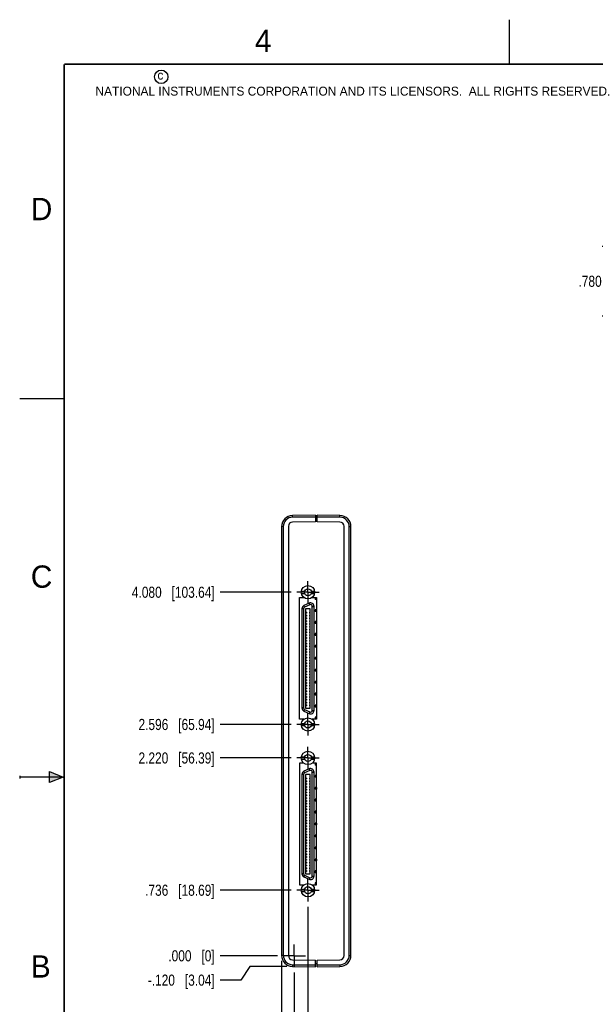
# Model space of a CAD drawing. Header units: inches. Extents: x 0 to 22, y 0 to 17.
# Tile 2 of 23: x 0 to 6.5, y 6 to 17. Entities that reach past the tile are written whole.
import ezdxf

# ---------------------------------------------------------------- set-up
doc = ezdxf.new("R2010")
doc.units = ezdxf.units.IN
doc.header["$LTSCALE"] = 1.21
doc.header["$MEASUREMENT"] = 0
doc.linetypes.add('CENTER', pattern=[0.6, 0.375, -0.075, 0.075, -0.075])
doc.layers.get('0').update_dxf_attribs({"linetype": 'CONTINUOUS'})
doc.layers.add('02___PRT_ALL_AXES', color=7, linetype='CONTINUOUS')
doc.layers.add('DIMENSIONS', color=7, linetype='CONTINUOUS')
doc.styles.get("Standard").update_dxf_attribs({"font": 'txt', "width": 0.8})
doc.styles.add('TEXTSTYLE_2', font='txt')
doc.dimstyles.new('DIMSTYLE_1', dxfattribs={"dimtxt": 0.125, "dimasz": 0.18, "dimexe": 0.18, "dimexo": 0.0625, "dimgap": 0.09, "dimtad": 0, "dimtih": 1, "dimtoh": 1, "dimdec": 3, "dimzin": 4, "dimdsep": 46, "dimtxsty": 'STANDARD', "dimblk": '_FILLED', "dimblk1": '_FILLED', "dimblk2": '_FILLED', "dimcen": 0.09, "dimadec": 0, "dimazin": 0, "dimtp": 0.01, "dimtm": 0.01, "dimtfac": 1, "dimtdec": 3, "dimtofl": 0, "dimtmove": 0, "dimatfit": 3, "dimldrblk": '_FILLED', "dimfxl": 1, "dimtolj": 1, "dimtzin": 4, "dimarcsym": 0})
doc.dimstyles.new('DIMSTYLE_2', dxfattribs={"dimtxt": 0.125, "dimasz": 0.18, "dimexe": 0.18, "dimexo": 0.0625, "dimgap": 0.09, "dimtad": 0, "dimtih": 1, "dimtoh": 1, "dimdec": 3, "dimzin": 4, "dimdsep": 46, "dimtxsty": 'STANDARD', "dimblk": '_FILLED', "dimblk1": '_FILLED', "dimblk2": '_FILLED', "dimcen": 0.09, "dimadec": 0, "dimazin": 0, "dimtp": 0.01, "dimtm": 0.01, "dimtfac": 1, "dimtdec": 3, "dimtofl": 0, "dimtmove": 0, "dimatfit": 3, "dimldrblk": '_FILLED', "dimfxl": 1, "dimtolj": 1, "dimtzin": 4, "dimarcsym": 0})

# ---------------------------------------------------------------- blocks, each defined once
blk = doc.blocks.new('*D0')
at = {"layer": 'DIMENSIONS', "color": 2, "linetype": 'CONTINUOUS'}
for p, q in [((2.584, 6.375), (2.481, 6.222)), ((3.001, 6.375), (2.584, 6.375)), ((2.481, 6.222), (2.252, 6.222))]:
    blk.add_line(p, q, dxfattribs=at)
at = {"layer": 'DIMENSIONS', "color": 2, "linetype": 'CONTINUOUS', "insert": (2.189, 6.284), "char_height": 0.125, "width": 1.225, "attachment_point": 3, "line_spacing_factor": 0.9}
blk.add_mtext('-.120{\\Ftxt.shx;\\W1.000000;\\H0.125000; }[3.04]', dxfattribs=at)
blk = doc.blocks.new('_FILLED')
at = {"color": 0, "linetype": 'BYBLOCK'}
blk.add_solid([(0, 0), (-1, 0.174), (-1, -0.174)], dxfattribs=at)
blk = doc.blocks.new('*D1')
at = {"layer": 'DIMENSIONS', "color": 2, "linetype": 'CONTINUOUS'}
blk.add_line((2.895, 6.494), (2.252, 6.494), dxfattribs=at)
at = {"layer": 'DIMENSIONS', "color": 2, "linetype": 'CONTINUOUS', "insert": (2.189, 6.557), "char_height": 0.125, "width": 0.825, "attachment_point": 3, "line_spacing_factor": 0.9}
blk.add_mtext('.000{\\Ftxt.shx;\\W1.000000;\\H0.125000; }[0]', dxfattribs=at)
blk = doc.blocks.new('*D2')
at = {"layer": 'DIMENSIONS', "color": 2, "linetype": 'CONTINUOUS'}
blk.add_line((3.049, 7.23), (2.252, 7.23), dxfattribs=at)
at = {"layer": 'DIMENSIONS', "color": 2, "linetype": 'CONTINUOUS', "insert": (2.189, 7.293), "char_height": 0.125, "width": 1.225, "attachment_point": 3, "line_spacing_factor": 0.9}
blk.add_mtext('.736{\\Ftxt.shx;\\W1.000000;\\H0.125000; }[18.69]', dxfattribs=at)
blk = doc.blocks.new('*D3')
at = {"layer": 'DIMENSIONS', "color": 2, "linetype": 'CONTINUOUS'}
blk.add_line((3.049, 8.715), (2.252, 8.715), dxfattribs=at)
at = {"layer": 'DIMENSIONS', "color": 2, "linetype": 'CONTINUOUS', "insert": (2.189, 8.777), "char_height": 0.125, "width": 1.325, "attachment_point": 3, "line_spacing_factor": 0.9}
blk.add_mtext('2.220{\\Ftxt.shx;\\W1.000000;\\H0.125000; }[56.39]', dxfattribs=at)
blk = doc.blocks.new('*D4')
at = {"layer": 'DIMENSIONS', "color": 2, "linetype": 'CONTINUOUS'}
blk.add_line((3.049, 9.09), (2.252, 9.09), dxfattribs=at)
at = {"layer": 'DIMENSIONS', "color": 2, "linetype": 'CONTINUOUS', "insert": (2.189, 9.153), "char_height": 0.125, "width": 1.325, "attachment_point": 3, "line_spacing_factor": 0.9}
blk.add_mtext('2.596{\\Ftxt.shx;\\W1.000000;\\H0.125000; }[65.94]', dxfattribs=at)
blk = doc.blocks.new('*D5')
at = {"layer": 'DIMENSIONS', "color": 2, "linetype": 'CONTINUOUS'}
blk.add_line((3.049, 10.575), (2.252, 10.575), dxfattribs=at)
at = {"layer": 'DIMENSIONS', "color": 2, "linetype": 'CONTINUOUS', "insert": (2.189, 10.637), "char_height": 0.125, "width": 1.425, "attachment_point": 3, "line_spacing_factor": 0.9}
blk.add_mtext('4.080{\\Ftxt.shx;\\W1.000000;\\H0.125000; }[103.64]', dxfattribs=at)
blk = doc.blocks.new('*D6')
at = {"layer": 'DIMENSIONS', "color": 2, "linetype": 'CONTINUOUS'}
blk.add_line((3.236, 7.043), (3.236, 5.671), dxfattribs=at)
at = {"layer": 'DIMENSIONS', "color": 2, "linetype": 'CONTINUOUS', "insert": (3.174, 5.609), "char_height": 0.125, "width": 1.425, "attachment_point": 3, "rotation": 90, "line_spacing_factor": 0.9}
blk.add_mtext('4X .154{\\Ftxt.shx;\\W1.000000;\\H0.125000; }[3.91]', dxfattribs=at)
blk = doc.blocks.new('*D7')
at = {"layer": 'DIMENSIONS', "color": 2, "linetype": 'CONTINUOUS'}
blk.add_line((3.082, 6.307), (3.082, 5.671), dxfattribs=at)
at = {"layer": 'DIMENSIONS', "color": 2, "linetype": 'CONTINUOUS', "insert": (3.02, 5.609), "char_height": 0.125, "width": 0.825, "attachment_point": 3, "rotation": 90, "line_spacing_factor": 0.9}
blk.add_mtext('.000{\\Ftxt.shx;\\W1.000000;\\H0.125000; }[0]', dxfattribs=at)
blk = doc.blocks.new('*D8')
at = {"layer": 'DIMENSIONS', "color": 2, "linetype": 'CONTINUOUS'}
blk.add_line((2.939, 6.437), (2.939, 5.671), dxfattribs=at)
at = {"layer": 'DIMENSIONS', "color": 2, "linetype": 'CONTINUOUS', "insert": (2.877, 5.609), "char_height": 0.125, "width": 1.225, "attachment_point": 3, "rotation": 90, "line_spacing_factor": 0.9}
blk.add_mtext('-.143{\\Ftxt.shx;\\W1.000000;\\H0.125000; }[3.63]', dxfattribs=at)
blk = doc.blocks.new('*D11')
at = {"layer": 'DIMENSIONS', "color": 2, "linetype": 'CONTINUOUS'}
for p, q in [((6.664, 14.454), (6.664, 14.814)), ((7.751, 14.454), (6.539, 14.454)), ((7.751, 13.674), (6.539, 13.674)), ((6.664, 13.674), (6.664, 13.314))]:
    blk.add_line(p, q, dxfattribs=at)
at = {"layer": 'DIMENSIONS', "color": 2, "linetype": 'CONTINUOUS', "xscale": 0.18, "yscale": 0.18, "zscale": 0.18}
for p, rotation in [((6.664, 14.454), 270), ((6.664, 13.674), 90)]:
    blk.add_blockref('_FILLED', p, dxfattribs=dict(at, rotation=rotation))
at = {"layer": 'DIMENSIONS', "color": 2, "linetype": 'CONTINUOUS', "insert": (6.664, 14.127), "char_height": 0.125, "width": 1.225, "attachment_point": 2, "line_spacing_factor": 0.9}
blk.add_mtext('.780{\\Ftxt.shx;\\W1.000000;\\H0.125000; }[19.81]', dxfattribs=at)

msp = doc.modelspace()

# ---------------------------------------------------------------- hatches: boundary and pattern name
at = {"linetype": 'CONTINUOUS'}
msp.add_hatch(color=2, dxfattribs=at).paths.add_polyline_path([(0.3337, 8.5625), (0.49, 8.5), (0.3337, 8.4375)])

# ---------------------------------------------------------------- linework, layer by layer
at = {"color": 2, "linetype": 'CONTINUOUS'}
for p, q in [((5.5, 16.5), (5.5, 17)), ((0, 12.75), (0.5, 12.75)), ((0, 8.515), (0, 8.485)), ((0.3337, 8.4375), (0.3337, 8.5625)), ((0.3337, 8.5625), (0.49, 8.5)), ((0.49, 8.5), (0, 8.5)), ((0.49, 8.5), (0.3337, 8.4375))]:
    msp.add_line(p, q, dxfattribs=at)
at = {"color": 7, "linetype": 'CONTINUOUS'}
for p, q in [((3.3195, 11.4385), (3.0634, 11.4363)), ((3.3195, 11.4385), (3.3195, 11.3646)), ((3.3395, 11.4015), (3.3195, 11.4015)), ((3.3395, 11.3646), (3.3395, 11.4385)), ((3.5955, 11.4363), (3.3395, 11.4385)), ((2.9395, 11.3113), (2.9395, 6.4997)), ((3.0165, 11.3143), (3.0165, 6.4966)), ((3.3195, 11.3646), (3.064, 11.3623)), ((3.5949, 11.3623), (3.3395, 11.3646)), ((3.6425, 6.4966), (3.6425, 11.3143)), ((3.7195, 6.4997), (3.7195, 11.3113)), ((3.1405, 9.1493), (3.1405, 10.5153)), ((3.1405, 10.5153), (3.1895, 10.5153)), ((3.1628, 10.5874), (3.1992, 10.5874)), ((3.1628, 10.5618), (3.1992, 10.5618)), ((3.1895, 10.5153), (3.1895, 10.5164)), ((3.2737, 10.5874), (3.3102, 10.5874)), ((3.2737, 10.5618), (3.3102, 10.5618)), ((3.2835, 10.5164), (3.2835, 10.5153)), ((3.2835, 10.5153), (3.3325, 10.5153)), ((3.3175, 10.5126), (3.3175, 10.4925)), ((3.3325, 10.5126), (3.3175, 10.5126)), ((3.3325, 10.5153), (3.3325, 9.1493)), ((3.1684, 10.3894), (3.1684, 9.2756)), ((3.2486, 10.4518), (3.1911, 10.425)), ((3.2099, 10.3896), (3.2099, 9.2754)), ((3.263, 10.3896), (3.2099, 10.3896)), ((3.263, 9.2754), (3.263, 10.3896)), ((3.3046, 9.2488), (3.3046, 10.4162)), ((3.3325, 10.4925), (3.3175, 10.4925)), ((3.2207, 10.3492), (3.2099, 10.3492)), ((3.2207, 10.3394), (3.2099, 10.3394)), ((3.2207, 10.3177), (3.2099, 10.3177)), ((3.2207, 10.3079), (3.2099, 10.3079)), ((3.2207, 10.2862), (3.2099, 10.2862)), ((3.2207, 10.3492), (3.2207, 10.3394)), ((3.2207, 10.3177), (3.2207, 10.3079)), ((3.2207, 10.2862), (3.2207, 10.2764)), ((3.2522, 10.3492), (3.2522, 10.3394)), ((3.263, 10.3492), (3.2522, 10.3492)), ((3.263, 10.3394), (3.2522, 10.3394)), ((3.2522, 10.3177), (3.2522, 10.3079)), ((3.263, 10.3177), (3.2522, 10.3177)), ((3.263, 10.3079), (3.2522, 10.3079)), ((3.2522, 10.2862), (3.2522, 10.2764)), ((3.263, 10.2862), (3.2522, 10.2862)), ((3.3175, 10.3786), (3.3175, 10.3585)), ((3.3325, 10.3786), (3.3175, 10.3786)), ((3.3325, 10.3585), (3.3175, 10.3585)), ((3.2207, 10.2764), (3.2099, 10.2764)), ((3.2207, 10.2547), (3.2099, 10.2547)), ((3.2207, 10.2449), (3.2099, 10.2449)), ((3.2207, 10.2232), (3.2099, 10.2232)), ((3.2207, 10.2134), (3.2099, 10.2134)), ((3.2207, 10.1917), (3.2099, 10.1917)), ((3.2207, 10.1819), (3.2099, 10.1819)), ((3.2207, 10.2547), (3.2207, 10.2449)), ((3.2207, 10.2232), (3.2207, 10.2134)), ((3.2207, 10.1917), (3.2207, 10.1819)), ((3.263, 10.2764), (3.2522, 10.2764)), ((3.2522, 10.2547), (3.2522, 10.2449)), ((3.263, 10.2547), (3.2522, 10.2547)), ((3.263, 10.2449), (3.2522, 10.2449)), ((3.2522, 10.2232), (3.2522, 10.2134)), ((3.263, 10.2232), (3.2522, 10.2232)), ((3.263, 10.2134), (3.2522, 10.2134)), ((3.2522, 10.1917), (3.2522, 10.1819)), ((3.263, 10.1917), (3.2522, 10.1917)), ((3.263, 10.1819), (3.2522, 10.1819)), ((3.3175, 10.2446), (3.3175, 10.2245)), ((3.3325, 10.2446), (3.3175, 10.2446)), ((3.3325, 10.2245), (3.3175, 10.2245)), ((3.3191, 10.2446), (3.3191, 10.2245)), ((3.3319, 10.2262), (3.3191, 10.2262)), ((3.3244, 10.2446), (3.3244, 10.2262)), ((3.3319, 10.2446), (3.3319, 10.2262)), ((3.2207, 10.1603), (3.2099, 10.1603)), ((3.2207, 10.1504), (3.2099, 10.1504)), ((3.2207, 10.1288), (3.2099, 10.1288)), ((3.2207, 10.1189), (3.2099, 10.1189)), ((3.2207, 10.0973), (3.2099, 10.0973)), ((3.2207, 10.0874), (3.2099, 10.0874)), ((3.2207, 10.0658), (3.2099, 10.0658)), ((3.2207, 10.0559), (3.2099, 10.0559)), ((3.2207, 10.1603), (3.2207, 10.1504)), ((3.2207, 10.1288), (3.2207, 10.1189)), ((3.2207, 10.0973), (3.2207, 10.0874)), ((3.2207, 10.0658), (3.2207, 10.0559)), ((3.2522, 10.1603), (3.2522, 10.1504)), ((3.263, 10.1603), (3.2522, 10.1603)), ((3.263, 10.1504), (3.2522, 10.1504)), ((3.2522, 10.1288), (3.2522, 10.1189)), ((3.263, 10.1288), (3.2522, 10.1288)), ((3.263, 10.1189), (3.2522, 10.1189)), ((3.2522, 10.0973), (3.2522, 10.0874)), ((3.263, 10.0973), (3.2522, 10.0973)), ((3.263, 10.0874), (3.2522, 10.0874)), ((3.2522, 10.0658), (3.2522, 10.0559)), ((3.263, 10.0658), (3.2522, 10.0658)), ((3.263, 10.0559), (3.2522, 10.0559)), ((3.3175, 10.1106), (3.3175, 10.0905)), ((3.3325, 10.1106), (3.3175, 10.1106)), ((3.3325, 10.0905), (3.3175, 10.0905)), ((3.2207, 10.0343), (3.2099, 10.0343)), ((3.2207, 10.0244), (3.2099, 10.0244)), ((3.2207, 10.0028), (3.2099, 10.0028)), ((3.2207, 9.9929), (3.2099, 9.9929)), ((3.2207, 9.9713), (3.2099, 9.9713)), ((3.2207, 9.9614), (3.2099, 9.9614)), ((3.2207, 10.0343), (3.2207, 10.0244)), ((3.2207, 10.0028), (3.2207, 9.9929)), ((3.2207, 9.9713), (3.2207, 9.9614)), ((3.2522, 10.0343), (3.2522, 10.0244)), ((3.263, 10.0343), (3.2522, 10.0343)), ((3.263, 10.0244), (3.2522, 10.0244)), ((3.2522, 10.0028), (3.2522, 9.9929)), ((3.263, 10.0028), (3.2522, 10.0028)), ((3.263, 9.9929), (3.2522, 9.9929)), ((3.2522, 9.9713), (3.2522, 9.9614)), ((3.263, 9.9713), (3.2522, 9.9713)), ((3.263, 9.9614), (3.2522, 9.9614)), ((3.3175, 9.9766), (3.3175, 9.9565)), ((3.3325, 9.9766), (3.3175, 9.9766)), ((3.3325, 9.9565), (3.3175, 9.9565)), ((3.2207, 9.9398), (3.2099, 9.9398)), ((3.2207, 9.9299), (3.2099, 9.9299)), ((3.2207, 9.9083), (3.2099, 9.9083)), ((3.2207, 9.8984), (3.2099, 9.8984)), ((3.2207, 9.8768), (3.2099, 9.8768)), ((3.2207, 9.8669), (3.2099, 9.8669)), ((3.2207, 9.8453), (3.2099, 9.8453)), ((3.2207, 9.8355), (3.2099, 9.8355)), ((3.2207, 9.9398), (3.2207, 9.9299)), ((3.2207, 9.9083), (3.2207, 9.8984)), ((3.2207, 9.8768), (3.2207, 9.8669)), ((3.2207, 9.8453), (3.2207, 9.8355)), ((3.2522, 9.9398), (3.2522, 9.9299)), ((3.263, 9.9398), (3.2522, 9.9398)), ((3.263, 9.9299), (3.2522, 9.9299)), ((3.2522, 9.9083), (3.2522, 9.8984)), ((3.263, 9.9083), (3.2522, 9.9083)), ((3.263, 9.8984), (3.2522, 9.8984)), ((3.2522, 9.8768), (3.2522, 9.8669)), ((3.263, 9.8768), (3.2522, 9.8768)), ((3.263, 9.8669), (3.2522, 9.8669)), ((3.2522, 9.8453), (3.2522, 9.8355)), ((3.263, 9.8453), (3.2522, 9.8453)), ((3.263, 9.8355), (3.2522, 9.8355)), ((3.3175, 9.8425), (3.3175, 9.8225)), ((3.3325, 9.8425), (3.3175, 9.8425)), ((3.3191, 9.8425), (3.3191, 9.8225)), ((3.3244, 9.8425), (3.3244, 9.8225)), ((3.3319, 9.8425), (3.3319, 9.8225)), ((3.2207, 9.8138), (3.2099, 9.8138)), ((3.2207, 9.804), (3.2099, 9.804)), ((3.2207, 9.7823), (3.2099, 9.7823)), ((3.2207, 9.7725), (3.2099, 9.7725)), ((3.2207, 9.7508), (3.2099, 9.7508)), ((3.2207, 9.741), (3.2099, 9.741)), ((3.2207, 9.8138), (3.2207, 9.804)), ((3.2207, 9.7823), (3.2207, 9.7725)), ((3.2207, 9.7508), (3.2207, 9.741)), ((3.2522, 9.8138), (3.2522, 9.804)), ((3.263, 9.8138), (3.2522, 9.8138)), ((3.263, 9.804), (3.2522, 9.804)), ((3.2522, 9.7823), (3.2522, 9.7725)), ((3.263, 9.7823), (3.2522, 9.7823)), ((3.263, 9.7725), (3.2522, 9.7725)), ((3.2522, 9.7508), (3.2522, 9.741)), ((3.263, 9.7508), (3.2522, 9.7508)), ((3.263, 9.741), (3.2522, 9.741)), ((3.3325, 9.8225), (3.3175, 9.8225)), ((3.2207, 9.7193), (3.2099, 9.7193)), ((3.2207, 9.7095), (3.2099, 9.7095)), ((3.2207, 9.6878), (3.2099, 9.6878)), ((3.2207, 9.678), (3.2099, 9.678)), ((3.2207, 9.6563), (3.2099, 9.6563)), ((3.2207, 9.6465), (3.2099, 9.6465)), ((3.2207, 9.6248), (3.2099, 9.6248)), ((3.2207, 9.615), (3.2099, 9.615)), ((3.2207, 9.7193), (3.2207, 9.7095)), ((3.2207, 9.6878), (3.2207, 9.678)), ((3.2207, 9.6563), (3.2207, 9.6465)), ((3.2207, 9.6248), (3.2207, 9.615)), ((3.2522, 9.7193), (3.2522, 9.7095)), ((3.263, 9.7193), (3.2522, 9.7193)), ((3.263, 9.7095), (3.2522, 9.7095)), ((3.2522, 9.6878), (3.2522, 9.678)), ((3.263, 9.6878), (3.2522, 9.6878)), ((3.263, 9.678), (3.2522, 9.678)), ((3.2522, 9.6563), (3.2522, 9.6465)), ((3.263, 9.6563), (3.2522, 9.6563)), ((3.263, 9.6465), (3.2522, 9.6465)), ((3.2522, 9.6248), (3.2522, 9.615)), ((3.263, 9.6248), (3.2522, 9.6248)), ((3.263, 9.615), (3.2522, 9.615)), ((3.3175, 9.7085), (3.3175, 9.6884)), ((3.3325, 9.7085), (3.3175, 9.7085)), ((3.3325, 9.6884), (3.3175, 9.6884)), ((3.2207, 9.5933), (3.2099, 9.5933)), ((3.2207, 9.5835), (3.2099, 9.5835)), ((3.2207, 9.5618), (3.2099, 9.5618)), ((3.2207, 9.552), (3.2099, 9.552)), ((3.2207, 9.5303), (3.2099, 9.5303)), ((3.2207, 9.5205), (3.2099, 9.5205)), ((3.2207, 9.5933), (3.2207, 9.5835)), ((3.2207, 9.5618), (3.2207, 9.552)), ((3.2207, 9.5303), (3.2207, 9.5205)), ((3.2522, 9.5933), (3.2522, 9.5835)), ((3.263, 9.5933), (3.2522, 9.5933)), ((3.263, 9.5835), (3.2522, 9.5835)), ((3.2522, 9.5618), (3.2522, 9.552)), ((3.263, 9.5618), (3.2522, 9.5618)), ((3.263, 9.552), (3.2522, 9.552)), ((3.2522, 9.5303), (3.2522, 9.5205)), ((3.263, 9.5303), (3.2522, 9.5303)), ((3.263, 9.5205), (3.2522, 9.5205)), ((3.3175, 9.5745), (3.3175, 9.5544)), ((3.3325, 9.5745), (3.3175, 9.5745)), ((3.3325, 9.5544), (3.3175, 9.5544)), ((3.2207, 9.4988), (3.2099, 9.4988)), ((3.2207, 9.489), (3.2099, 9.489)), ((3.2207, 9.4673), (3.2099, 9.4673)), ((3.2207, 9.4575), (3.2099, 9.4575)), ((3.2207, 9.4358), (3.2099, 9.4358)), ((3.2207, 9.426), (3.2099, 9.426)), ((3.2207, 9.4043), (3.2099, 9.4043)), ((3.2207, 9.3945), (3.2099, 9.3945)), ((3.2207, 9.4988), (3.2207, 9.489)), ((3.2207, 9.4673), (3.2207, 9.4575)), ((3.2207, 9.4358), (3.2207, 9.426)), ((3.2207, 9.4043), (3.2207, 9.3945)), ((3.2522, 9.4988), (3.2522, 9.489)), ((3.263, 9.4988), (3.2522, 9.4988)), ((3.263, 9.489), (3.2522, 9.489)), ((3.2522, 9.4673), (3.2522, 9.4575)), ((3.263, 9.4673), (3.2522, 9.4673)), ((3.263, 9.4575), (3.2522, 9.4575)), ((3.2522, 9.4358), (3.2522, 9.426)), ((3.263, 9.4358), (3.2522, 9.4358)), ((3.263, 9.426), (3.2522, 9.426)), ((3.2522, 9.4043), (3.2522, 9.3945)), ((3.263, 9.4043), (3.2522, 9.4043)), ((3.263, 9.3945), (3.2522, 9.3945)), ((3.3175, 9.4405), (3.3175, 9.4204)), ((3.3325, 9.4405), (3.3175, 9.4405)), ((3.3325, 9.4204), (3.3175, 9.4204)), ((3.3191, 9.4405), (3.3191, 9.4204)), ((3.3319, 9.4388), (3.3191, 9.4388)), ((3.3244, 9.4388), (3.3244, 9.4204)), ((3.3319, 9.4388), (3.3319, 9.4204)), ((3.2207, 9.3729), (3.2099, 9.3729)), ((3.2207, 9.363), (3.2099, 9.363)), ((3.2207, 9.3414), (3.2099, 9.3414)), ((3.2207, 9.3315), (3.2099, 9.3315)), ((3.2207, 9.3099), (3.2099, 9.3099)), ((3.2207, 9.3), (3.2099, 9.3)), ((3.2207, 9.3729), (3.2207, 9.363)), ((3.2207, 9.3414), (3.2207, 9.3315)), ((3.2207, 9.3099), (3.2207, 9.3)), ((3.2522, 9.3729), (3.2522, 9.363)), ((3.263, 9.3729), (3.2522, 9.3729)), ((3.263, 9.363), (3.2522, 9.363)), ((3.2522, 9.3414), (3.2522, 9.3315)), ((3.263, 9.3414), (3.2522, 9.3414)), ((3.263, 9.3315), (3.2522, 9.3315)), ((3.2522, 9.3099), (3.2522, 9.3)), ((3.263, 9.3099), (3.2522, 9.3099)), ((3.263, 9.3), (3.2522, 9.3)), ((3.3175, 9.3065), (3.3175, 9.2864)), ((3.3325, 9.3065), (3.3175, 9.3065)), ((3.3325, 9.2864), (3.3175, 9.2864)), ((3.1911, 9.24), (3.2486, 9.2132)), ((3.2099, 9.2754), (3.263, 9.2754)), ((3.3175, 9.1725), (3.3175, 9.1524)), ((3.3325, 9.1725), (3.3175, 9.1725)), ((3.1895, 9.1493), (3.1405, 9.1493)), ((3.1628, 9.1032), (3.1992, 9.1032)), ((3.1628, 9.0776), (3.1992, 9.0776)), ((3.1895, 9.1486), (3.1895, 9.1493)), ((3.2737, 9.1032), (3.3102, 9.1032)), ((3.2737, 9.0776), (3.3102, 9.0776)), ((3.2835, 9.1493), (3.2835, 9.1486)), ((3.3325, 9.1493), (3.2835, 9.1493)), ((3.3325, 9.1524), (3.3175, 9.1524)), ((3.1405, 8.6557), (3.1405, 7.2897)), ((3.1895, 8.6557), (3.1405, 8.6557)), ((3.1628, 8.7275), (3.1992, 8.7275)), ((3.1628, 8.7019), (3.1992, 8.7019)), ((3.1895, 8.6565), (3.1895, 8.6557)), ((3.2737, 8.7275), (3.3102, 8.7275)), ((3.2737, 8.7019), (3.3102, 8.7019)), ((3.2835, 8.6557), (3.2835, 8.6565)), ((3.3325, 8.6557), (3.2835, 8.6557)), ((3.3325, 8.6527), (3.3175, 8.6527)), ((3.3175, 8.6527), (3.3175, 8.6326)), ((3.3325, 8.6326), (3.3175, 8.6326)), ((3.3325, 7.2897), (3.3325, 8.6557)), ((3.1684, 8.5294), (3.1684, 7.4157)), ((3.2486, 8.5919), (3.1911, 8.5651)), ((3.263, 8.5296), (3.2099, 8.5296)), ((3.2099, 8.5296), (3.2099, 7.4155)), ((3.263, 7.4155), (3.263, 8.5296)), ((3.3046, 7.3889), (3.3046, 8.5562)), ((3.3325, 8.5186), (3.3175, 8.5186)), ((3.3175, 8.5186), (3.3175, 8.4986)), ((3.2207, 8.4893), (3.2099, 8.4893)), ((3.2207, 8.4794), (3.2099, 8.4794)), ((3.2207, 8.4578), (3.2099, 8.4578)), ((3.2207, 8.4479), (3.2099, 8.4479)), ((3.2207, 8.4263), (3.2099, 8.4263)), ((3.2207, 8.4164), (3.2099, 8.4164)), ((3.2207, 8.4893), (3.2207, 8.4794)), ((3.2207, 8.4578), (3.2207, 8.4479)), ((3.2207, 8.4263), (3.2207, 8.4164)), ((3.263, 8.4893), (3.2522, 8.4893)), ((3.2522, 8.4893), (3.2522, 8.4794)), ((3.263, 8.4794), (3.2522, 8.4794)), ((3.263, 8.4578), (3.2522, 8.4578)), ((3.2522, 8.4578), (3.2522, 8.4479)), ((3.263, 8.4479), (3.2522, 8.4479)), ((3.263, 8.4263), (3.2522, 8.4263)), ((3.2522, 8.4263), (3.2522, 8.4164)), ((3.263, 8.4164), (3.2522, 8.4164)), ((3.3325, 8.4986), (3.3175, 8.4986)), ((3.2207, 8.3948), (3.2099, 8.3948)), ((3.2207, 8.3849), (3.2099, 8.3849)), ((3.2207, 8.3633), (3.2099, 8.3633)), ((3.2207, 8.3534), (3.2099, 8.3534)), ((3.2207, 8.3318), (3.2099, 8.3318)), ((3.2207, 8.322), (3.2099, 8.322)), ((3.2207, 8.3003), (3.2099, 8.3003)), ((3.2207, 8.2905), (3.2099, 8.2905)), ((3.2207, 8.3948), (3.2207, 8.3849)), ((3.2207, 8.3633), (3.2207, 8.3534)), ((3.2207, 8.3318), (3.2207, 8.322)), ((3.2207, 8.3003), (3.2207, 8.2905)), ((3.263, 8.3948), (3.2522, 8.3948)), ((3.2522, 8.3948), (3.2522, 8.3849)), ((3.263, 8.3849), (3.2522, 8.3849)), ((3.263, 8.3633), (3.2522, 8.3633)), ((3.2522, 8.3633), (3.2522, 8.3534)), ((3.263, 8.3534), (3.2522, 8.3534)), ((3.263, 8.3318), (3.2522, 8.3318)), ((3.2522, 8.3318), (3.2522, 8.322)), ((3.263, 8.322), (3.2522, 8.322)), ((3.263, 8.3003), (3.2522, 8.3003)), ((3.2522, 8.3003), (3.2522, 8.2905)), ((3.263, 8.2905), (3.2522, 8.2905)), ((3.3325, 8.3846), (3.3175, 8.3846)), ((3.3175, 8.3846), (3.3175, 8.3646)), ((3.3325, 8.3646), (3.3175, 8.3646)), ((3.3191, 8.3846), (3.3191, 8.3646)), ((3.3319, 8.3662), (3.3191, 8.3662)), ((3.3244, 8.3846), (3.3244, 8.3662)), ((3.3319, 8.3846), (3.3319, 8.3662)), ((3.2207, 8.2688), (3.2099, 8.2688)), ((3.2207, 8.259), (3.2099, 8.259)), ((3.2207, 8.2373), (3.2099, 8.2373)), ((3.2207, 8.2275), (3.2099, 8.2275)), ((3.2207, 8.2058), (3.2099, 8.2058)), ((3.2207, 8.196), (3.2099, 8.196)), ((3.2207, 8.2688), (3.2207, 8.259)), ((3.2207, 8.2373), (3.2207, 8.2275)), ((3.2207, 8.2058), (3.2207, 8.196)), ((3.263, 8.2688), (3.2522, 8.2688)), ((3.2522, 8.2688), (3.2522, 8.259)), ((3.263, 8.259), (3.2522, 8.259)), ((3.263, 8.2373), (3.2522, 8.2373)), ((3.2522, 8.2373), (3.2522, 8.2275)), ((3.263, 8.2275), (3.2522, 8.2275)), ((3.263, 8.2058), (3.2522, 8.2058)), ((3.2522, 8.2058), (3.2522, 8.196)), ((3.263, 8.196), (3.2522, 8.196)), ((3.3325, 8.2506), (3.3175, 8.2506)), ((3.3175, 8.2506), (3.3175, 8.2305)), ((3.3325, 8.2305), (3.3175, 8.2305)), ((3.2207, 8.1743), (3.2099, 8.1743)), ((3.2207, 8.1645), (3.2099, 8.1645)), ((3.2207, 8.1428), (3.2099, 8.1428)), ((3.2207, 8.133), (3.2099, 8.133)), ((3.2207, 8.1113), (3.2099, 8.1113)), ((3.2207, 8.1015), (3.2099, 8.1015)), ((3.2207, 8.0798), (3.2099, 8.0798)), ((3.2207, 8.07), (3.2099, 8.07)), ((3.2207, 8.1743), (3.2207, 8.1645)), ((3.2207, 8.1428), (3.2207, 8.133)), ((3.2207, 8.1113), (3.2207, 8.1015)), ((3.2207, 8.0798), (3.2207, 8.07)), ((3.263, 8.1743), (3.2522, 8.1743)), ((3.2522, 8.1743), (3.2522, 8.1645)), ((3.263, 8.1645), (3.2522, 8.1645)), ((3.263, 8.1428), (3.2522, 8.1428)), ((3.2522, 8.1428), (3.2522, 8.133)), ((3.263, 8.133), (3.2522, 8.133)), ((3.263, 8.1113), (3.2522, 8.1113)), ((3.2522, 8.1113), (3.2522, 8.1015)), ((3.263, 8.1015), (3.2522, 8.1015)), ((3.263, 8.0798), (3.2522, 8.0798)), ((3.2522, 8.0798), (3.2522, 8.07)), ((3.263, 8.07), (3.2522, 8.07)), ((3.3325, 8.1166), (3.3175, 8.1166)), ((3.3175, 8.1166), (3.3175, 8.0965)), ((3.3325, 8.0965), (3.3175, 8.0965)), ((3.2207, 8.0483), (3.2099, 8.0483)), ((3.2207, 8.0385), (3.2099, 8.0385)), ((3.2207, 8.0168), (3.2099, 8.0168)), ((3.2207, 8.007), (3.2099, 8.007)), ((3.2207, 7.9853), (3.2099, 7.9853)), ((3.2207, 7.9755), (3.2099, 7.9755)), ((3.2207, 8.0483), (3.2207, 8.0385)), ((3.2207, 8.0168), (3.2207, 8.007)), ((3.2207, 7.9853), (3.2207, 7.9755)), ((3.263, 8.0483), (3.2522, 8.0483)), ((3.2522, 8.0483), (3.2522, 8.0385)), ((3.263, 8.0385), (3.2522, 8.0385)), ((3.263, 8.0168), (3.2522, 8.0168)), ((3.2522, 8.0168), (3.2522, 8.007)), ((3.263, 8.007), (3.2522, 8.007)), ((3.263, 7.9853), (3.2522, 7.9853)), ((3.2522, 7.9853), (3.2522, 7.9755)), ((3.263, 7.9755), (3.2522, 7.9755)), ((3.3325, 7.9826), (3.3175, 7.9826)), ((3.3175, 7.9826), (3.3175, 7.9625)), ((3.3325, 7.9625), (3.3175, 7.9625)), ((3.3191, 7.9826), (3.3191, 7.9625)), ((3.3244, 7.9826), (3.3244, 7.9625)), ((3.3319, 7.9826), (3.3319, 7.9625)), ((3.2207, 7.9538), (3.2099, 7.9538)), ((3.2207, 7.944), (3.2099, 7.944)), ((3.2207, 7.9223), (3.2099, 7.9223)), ((3.2207, 7.9125), (3.2099, 7.9125)), ((3.2207, 7.8908), (3.2099, 7.8908)), ((3.2207, 7.881), (3.2099, 7.881)), ((3.2207, 7.8594), (3.2099, 7.8594)), ((3.2207, 7.8495), (3.2099, 7.8495)), ((3.2207, 7.9538), (3.2207, 7.944)), ((3.2207, 7.9223), (3.2207, 7.9125)), ((3.2207, 7.8908), (3.2207, 7.881)), ((3.2207, 7.8594), (3.2207, 7.8495)), ((3.263, 7.9538), (3.2522, 7.9538)), ((3.2522, 7.9538), (3.2522, 7.944)), ((3.263, 7.944), (3.2522, 7.944)), ((3.263, 7.9223), (3.2522, 7.9223)), ((3.2522, 7.9223), (3.2522, 7.9125)), ((3.263, 7.9125), (3.2522, 7.9125)), ((3.263, 7.8908), (3.2522, 7.8908)), ((3.2522, 7.8908), (3.2522, 7.881)), ((3.263, 7.881), (3.2522, 7.881)), ((3.263, 7.8594), (3.2522, 7.8594)), ((3.2522, 7.8594), (3.2522, 7.8495)), ((3.263, 7.8495), (3.2522, 7.8495)), ((3.3325, 7.8486), (3.3175, 7.8486)), ((3.3175, 7.8486), (3.3175, 7.8285)), ((3.2207, 7.8279), (3.2099, 7.8279)), ((3.2207, 7.818), (3.2099, 7.818)), ((3.2207, 7.7964), (3.2099, 7.7964)), ((3.2207, 7.7865), (3.2099, 7.7865)), ((3.2207, 7.7649), (3.2099, 7.7649)), ((3.2207, 7.755), (3.2099, 7.755)), ((3.2207, 7.8279), (3.2207, 7.818)), ((3.2207, 7.7964), (3.2207, 7.7865)), ((3.2207, 7.7649), (3.2207, 7.755)), ((3.263, 7.8279), (3.2522, 7.8279)), ((3.2522, 7.8279), (3.2522, 7.818)), ((3.263, 7.818), (3.2522, 7.818)), ((3.263, 7.7964), (3.2522, 7.7964)), ((3.2522, 7.7964), (3.2522, 7.7865)), ((3.263, 7.7865), (3.2522, 7.7865)), ((3.263, 7.7649), (3.2522, 7.7649)), ((3.2522, 7.7649), (3.2522, 7.755)), ((3.263, 7.755), (3.2522, 7.755)), ((3.3325, 7.8285), (3.3175, 7.8285)), ((3.2207, 7.7334), (3.2099, 7.7334)), ((3.2207, 7.7235), (3.2099, 7.7235)), ((3.2207, 7.7019), (3.2099, 7.7019)), ((3.2207, 7.692), (3.2099, 7.692)), ((3.2207, 7.6704), (3.2099, 7.6704)), ((3.2207, 7.6605), (3.2099, 7.6605)), ((3.2207, 7.6389), (3.2099, 7.6389)), ((3.2207, 7.629), (3.2099, 7.629)), ((3.2207, 7.7334), (3.2207, 7.7235)), ((3.2207, 7.7019), (3.2207, 7.692)), ((3.2207, 7.6704), (3.2207, 7.6605)), ((3.2207, 7.6389), (3.2207, 7.629)), ((3.263, 7.7334), (3.2522, 7.7334)), ((3.2522, 7.7334), (3.2522, 7.7235)), ((3.263, 7.7235), (3.2522, 7.7235)), ((3.263, 7.7019), (3.2522, 7.7019)), ((3.2522, 7.7019), (3.2522, 7.692)), ((3.263, 7.692), (3.2522, 7.692)), ((3.263, 7.6704), (3.2522, 7.6704)), ((3.2522, 7.6704), (3.2522, 7.6605)), ((3.263, 7.6605), (3.2522, 7.6605)), ((3.263, 7.6389), (3.2522, 7.6389)), ((3.2522, 7.6389), (3.2522, 7.629)), ((3.263, 7.629), (3.2522, 7.629)), ((3.3325, 7.7146), (3.3175, 7.7146)), ((3.3175, 7.7146), (3.3175, 7.6945)), ((3.3325, 7.6945), (3.3175, 7.6945)), ((3.2207, 7.6074), (3.2099, 7.6074)), ((3.2207, 7.5975), (3.2099, 7.5975)), ((3.2207, 7.5759), (3.2099, 7.5759)), ((3.2207, 7.566), (3.2099, 7.566)), ((3.2207, 7.5444), (3.2099, 7.5444)), ((3.2207, 7.5346), (3.2099, 7.5346)), ((3.2207, 7.6074), (3.2207, 7.5975)), ((3.2207, 7.5759), (3.2207, 7.566)), ((3.2207, 7.5444), (3.2207, 7.5346)), ((3.263, 7.6074), (3.2522, 7.6074)), ((3.2522, 7.6074), (3.2522, 7.5975)), ((3.263, 7.5975), (3.2522, 7.5975)), ((3.263, 7.5759), (3.2522, 7.5759)), ((3.2522, 7.5759), (3.2522, 7.566)), ((3.263, 7.566), (3.2522, 7.566)), ((3.263, 7.5444), (3.2522, 7.5444)), ((3.2522, 7.5444), (3.2522, 7.5346)), ((3.263, 7.5346), (3.2522, 7.5346)), ((3.3325, 7.5805), (3.3175, 7.5805)), ((3.3175, 7.5805), (3.3175, 7.5605)), ((3.3325, 7.5605), (3.3175, 7.5605)), ((3.3191, 7.5805), (3.3191, 7.5605)), ((3.3319, 7.5788), (3.3191, 7.5788)), ((3.3244, 7.5788), (3.3244, 7.5605)), ((3.3319, 7.5788), (3.3319, 7.5605)), ((3.2207, 7.5129), (3.2099, 7.5129)), ((3.2207, 7.5031), (3.2099, 7.5031)), ((3.2207, 7.4814), (3.2099, 7.4814)), ((3.2207, 7.4716), (3.2099, 7.4716)), ((3.2207, 7.4499), (3.2099, 7.4499)), ((3.2207, 7.4401), (3.2099, 7.4401)), ((3.2099, 7.4155), (3.263, 7.4155)), ((3.2207, 7.5129), (3.2207, 7.5031)), ((3.2207, 7.4814), (3.2207, 7.4716)), ((3.2207, 7.4499), (3.2207, 7.4401)), ((3.263, 7.5129), (3.2522, 7.5129)), ((3.2522, 7.5129), (3.2522, 7.5031)), ((3.263, 7.5031), (3.2522, 7.5031)), ((3.263, 7.4814), (3.2522, 7.4814)), ((3.2522, 7.4814), (3.2522, 7.4716)), ((3.263, 7.4716), (3.2522, 7.4716)), ((3.263, 7.4499), (3.2522, 7.4499)), ((3.2522, 7.4499), (3.2522, 7.4401)), ((3.263, 7.4401), (3.2522, 7.4401)), ((3.3325, 7.4465), (3.3175, 7.4465)), ((3.3175, 7.4465), (3.3175, 7.4264)), ((3.3325, 7.4264), (3.3175, 7.4264)), ((3.1911, 7.38), (3.2486, 7.3532)), ((3.3325, 7.3125), (3.3175, 7.3125)), ((3.3175, 7.3125), (3.3175, 7.2924)), ((3.1405, 7.2897), (3.1895, 7.2897)), ((3.1628, 7.2432), (3.1992, 7.2432)), ((3.1628, 7.2176), (3.1992, 7.2176)), ((3.1895, 7.2897), (3.1895, 7.2886)), ((3.2737, 7.2432), (3.3102, 7.2432)), ((3.2737, 7.2176), (3.3102, 7.2176)), ((3.2835, 7.2897), (3.3325, 7.2897)), ((3.2835, 7.2886), (3.2835, 7.2897)), ((3.3325, 7.2924), (3.3175, 7.2924)), ((3.064, 6.4486), (3.3195, 6.4464)), ((3.3195, 6.3725), (3.3195, 6.4464)), ((3.3195, 6.4095), (3.3395, 6.4095)), ((3.3395, 6.4464), (3.5949, 6.4486)), ((3.3395, 6.3725), (3.3395, 6.4464)), ((3.0634, 6.3747), (3.3195, 6.3725)), ((3.3395, 6.3725), (3.5955, 6.3747))]:
    msp.add_line(p, q, dxfattribs=at)
at = {"color": 9, "linetype": 'CONTINUOUS'}
for p, q in [((3.0634, 11.4163), (3.0634, 11.4363)), ((3.3195, 11.4185), (3.0634, 11.4163)), ((3.5955, 11.4163), (3.3395, 11.4185)), ((3.5955, 11.4163), (3.5955, 11.4363)), ((2.9593, 11.3113), (2.9395, 11.3113)), ((2.9593, 11.3113), (2.9593, 6.4997)), ((3.6996, 6.4997), (3.6996, 11.3113)), ((3.6996, 11.3113), (3.7195, 11.3113)), ((3.188, 10.3894), (3.1684, 10.3894)), ((3.188, 10.3894), (3.188, 9.2756)), ((3.1994, 10.4072), (3.1911, 10.425)), ((3.2569, 10.434), (3.1994, 10.4072)), ((3.2569, 10.434), (3.2486, 10.4518)), ((3.2849, 9.2488), (3.2849, 10.4162)), ((3.2849, 10.4162), (3.3046, 10.4162)), ((3.188, 9.2756), (3.1684, 9.2756)), ((3.1994, 9.2578), (3.1911, 9.24)), ((3.1994, 9.2578), (3.2569, 9.231)), ((3.2569, 9.231), (3.2486, 9.2132)), ((3.2849, 9.2488), (3.3046, 9.2488)), ((3.188, 8.5294), (3.1684, 8.5294)), ((3.188, 8.5294), (3.188, 7.4157)), ((3.1994, 8.5472), (3.1911, 8.5651)), ((3.2569, 8.574), (3.1994, 8.5472)), ((3.2569, 8.574), (3.2486, 8.5919)), ((3.2849, 8.5562), (3.3046, 8.5562)), ((3.2849, 7.3889), (3.2849, 8.5562)), ((3.188, 7.4157), (3.1684, 7.4157)), ((3.1994, 7.3978), (3.1911, 7.38)), ((3.1994, 7.3978), (3.2569, 7.371)), ((3.2569, 7.371), (3.2486, 7.3532)), ((3.2849, 7.3889), (3.3046, 7.3889)), ((2.9593, 6.4997), (2.9395, 6.4997)), ((3.6996, 6.4997), (3.7195, 6.4997)), ((3.0634, 6.3947), (3.3195, 6.3925)), ((3.0634, 6.3947), (3.0634, 6.3747)), ((3.3395, 6.3925), (3.5955, 6.3947)), ((3.5955, 6.3947), (3.5955, 6.3747))]:
    msp.add_line(p, q, dxfattribs=at)
at = {"color": 7, "linetype": 'CONTINUOUS', "const_width": 0.02}
for points in [[(0.5, 16.5), (0.5, 0.5)], [(21.5, 16.5), (0.5, 16.5)]]:
    msp.add_lwpolyline(points, dxfattribs=at)
at = {"color": 2, "linetype": 'CONTINUOUS'}
msp.add_circle((1.5893, 16.359), 0.0754, dxfattribs=at)
at = {"color": 7, "linetype": 'CONTINUOUS'}
for centre, radius in [((3.2365, 10.5746), 0.0748), ((3.2365, 10.5746), 0.0394), ((3.2365, 9.0904), 0.0748), ((3.2365, 9.0904), 0.0394), ((3.2365, 8.7147), 0.0748), ((3.2365, 8.7147), 0.0394), ((3.2365, 7.2304), 0.0748), ((3.2365, 7.2304), 0.0394)]:
    msp.add_circle(centre, radius, dxfattribs=at)
for centre, radius, start, end in [((3.0645, 11.3113), 0.125, 90.5, 180), ((3.5945, 11.3113), 0.125, 0, 89.5), ((3.0645, 11.3143), 0.048, 90.5, 180), ((3.5945, 11.3143), 0.048, 0, 89.5), ((3.2077, 10.3894), 0.0394, 115, 180), ((3.2652, 10.4162), 0.0394, 0, 115), ((3.2077, 9.2756), 0.0394, 180, 245), ((3.2652, 9.2488), 0.0394, 245, 360), ((3.2077, 8.5294), 0.0394, 115, 180), ((3.2652, 8.5562), 0.0394, 0, 115), ((3.2077, 7.4157), 0.0394, 180, 245), ((3.2652, 7.3889), 0.0394, 245, 360), ((3.0645, 6.4997), 0.125, 180, 269.5), ((3.0645, 6.4966), 0.048, 180, 269.5), ((3.5945, 6.4966), 0.048, 270.5, 360), ((3.5945, 6.4997), 0.125, 270.5, 360)]:
    msp.add_arc(centre, radius, start, end, dxfattribs=at)
at = {"color": 9, "linetype": 'CONTINUOUS'}
for centre, radius, start, end in [((3.0643, 11.3113), 0.105, 90.49937, 180.00076), ((3.5946, 11.3113), 0.105, 359.99937, 89.50076), ((3.2077, 10.3894), 0.0197, 115, 180), ((3.2652, 10.4162), 0.0197, 0, 115), ((3.2077, 9.2756), 0.0197, 180, 245), ((3.2652, 9.2488), 0.0197, 245, 360), ((3.2077, 8.5294), 0.0197, 115, 180), ((3.2652, 8.5562), 0.0197, 0, 115), ((3.2077, 7.4157), 0.0197, 180, 245), ((3.2652, 7.3889), 0.0197, 245, 360), ((3.0643, 6.4997), 0.105, 179.99937, 269.50076), ((3.5946, 6.4997), 0.105, 270.49937, 0.00076)]:
    msp.add_arc(centre, radius, start, end, dxfattribs=at)
at = {"layer": '02___PRT_ALL_AXES', "color": 7, "linetype": 'CENTER'}
for p, q in [((3.2365, 10.5746), (3.2365, 10.6997)), ((3.2365, 10.5746), (3.1114, 10.5746)), ((3.2365, 10.5746), (3.2365, 10.4495)), ((3.2365, 10.5746), (3.3616, 10.5746)), ((3.2365, 9.0904), (3.2365, 9.2155)), ((3.2365, 9.0904), (3.1114, 9.0904)), ((3.2365, 9.0904), (3.2365, 8.9653)), ((3.2365, 9.0904), (3.3616, 9.0904)), ((3.2365, 8.7147), (3.2365, 8.8398)), ((3.2365, 8.7147), (3.1114, 8.7147)), ((3.2365, 8.7147), (3.3616, 8.7147)), ((3.2365, 8.7147), (3.2365, 8.5896)), ((3.2365, 7.2304), (3.2365, 7.3555)), ((3.2365, 7.2304), (3.1114, 7.2304)), ((3.2365, 7.2304), (3.3616, 7.2304)), ((3.2365, 7.2304), (3.2365, 7.1053)), ((3.0825, 6.4945), (3.0825, 6.6196)), ((3.0825, 6.4945), (2.9574, 6.4945)), ((3.0825, 6.4945), (3.2076, 6.4945)), ((3.0825, 6.4945), (3.0825, 6.3694))]:
    msp.add_line(p, q, dxfattribs=at)

# ---------------------------------------------------------------- texts
at = {"color": 2, "linetype": 'CONTINUOUS', "attachment_point": 1, "line_spacing_factor": 0.9, "style": 'TEXTSTYLE_2'}
for s, insert, char_height, width in [('4', (2.64, 16.8869), 0.25, 0.25), ('c', (1.5463, 16.428), 0.1, 0.1), ('NATIONAL INSTRUMENTS CORPORATION AND ITS LICENSORS.  ALL RIGHTS RESERVED.', (0.851, 16.2482), 0.1, 7.3), ('D', (0.125, 15), 0.25, 0.25), ('C', (0.125, 10.875), 0.25, 0.25), ('B', (0.125, 6.5), 0.25, 0.25)]:
    msp.add_mtext(s, dxfattribs=dict(at, insert=insert, char_height=char_height, width=width))

# ---------------------------------------------------------------- dimensions: what is measured, and where the dimension line sits
at = {"layer": 'DIMENSIONS', "color": 2, "linetype": 'CONTINUOUS'}
dim = msp.add_linear_dim(base=(6.6645, 14.4542), p1=(7.7514, 13.6742), p2=(7.7514, 14.4542), angle=90, dimstyle='DIMSTYLE_2', dxfattribs=at)
dim.commit()
dim.dimension.update_dxf_attribs({"geometry": '*D11', "text_midpoint": (6.5395, 14.0642), "dimtype": 160})
for feature_location, offset, dtype, origin, picture, middle in [((3.0489, 10.5746), (-0.7969, 0), 0, (3.1114, 6.4945), '*D5', (1.177, 10.5746)), ((3.0489, 9.0904), (-0.7969, 0), 0, (3.1114, 6.4945), '*D4', (1.227, 9.0904)), ((3.0489, 8.7147), (-0.7969, 0), 0, (3.1114, 6.4945), '*D3', (1.227, 8.7147)), ((3.0489, 7.2304), (-0.7969, 0), 0, (3.1114, 6.4945), '*D2', (1.327, 7.2304)), ((2.8948523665, 6.4944915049), (-0.6429000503, 0), 0, (2.9573523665, 6.4944915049), '*D1', (1.5269523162, 6.4944915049)), ((3.0824523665, 6.3068915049), (0, -0.6357218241), 1, (3.0824523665, 6.3693915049), '*D7', (3.1944707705, 4.9726705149))]:
    dim = msp.add_ordinate_dim(feature_location=feature_location, offset=offset, dtype=dtype, origin=origin, dimstyle='DIMSTYLE_1', dxfattribs=at)
    dim.commit()
    dim.dimension.update_dxf_attribs({"geometry": picture, "text_midpoint": middle})
for feature_location, offset, dtype, origin, text, picture, middle in [((3.2365, 7.0428), (0, -1.3716), 1, (3.0825, 6.3694), '4X <>', '*D6', (3.3485, 4.7174)), ((3.0009, 6.3747), (-0.7489, -0.1531), 0, (2.9574, 6.4945), '-<>', '*D0', (1.377, 6.2216)), ((2.9395, 6.4372), (0, -0.7661), 1, (3.0825, 6.4997), '-<>', '*D8', (3.0515, 4.8227))]:
    dim = msp.add_ordinate_dim(feature_location=feature_location, offset=offset, dtype=dtype, origin=origin, text=text, dimstyle='DIMSTYLE_1', dxfattribs=at)
    dim.commit()
    dim.dimension.update_dxf_attribs({"geometry": picture, "text_midpoint": middle})

doc.saveas('drawing.dxf')
